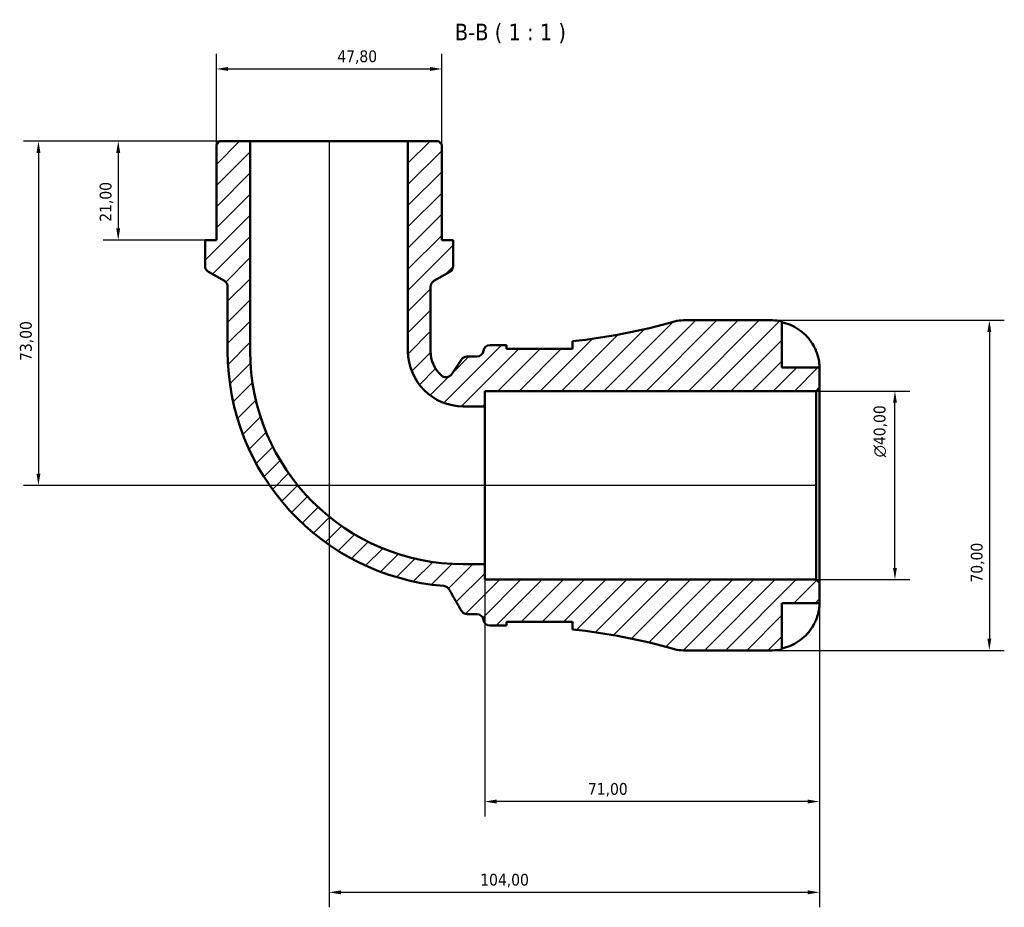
# Model space of a CAD drawing. Header units: millimetres. Extents: x 0 to 902, y 0 to 823.
# Tile 4 of 6: x 284 to 493, y 635 to 823. Entities that reach past the tile are written whole.
import ezdxf

# ---------------------------------------------------------------- set-up
doc = ezdxf.new("R2010")
doc.units = ezdxf.units.MM
for name, color, linetype, lineweight in [('Dimension (ISO)', 7, 'Continuous', 25), ('Hatch (ISO)', 7, 'Continuous', 18), ('Symbol (ISO)', 7, 'Continuous', 25), ('Visible (ISO)', 7, 'Continuous', 50)]:
    doc.layers.add(name, color=color, linetype=linetype, lineweight=lineweight)
doc.styles.add('Label Text (ISO)', font='tahoma.ttf')
doc.styles.add('Note Text (ISO)', font='tahoma.ttf')
doc.dimstyles.new('Default (ISO)', dxfattribs={"dimtxt": 2.5, "dimasz": 2.5, "dimexe": 3.175, "dimexo": 0, "dimgap": 0.762, "dimtad": 1, "dimrnd": 1e-08, "dimzin": 0, "dimtxsty": 'Note Text (ISO)', "dimcen": 0.09, "dimdle": 10, "dimclrd": 256, "dimclre": 256, "dimclrt": 256, "dimazin": 0, "dimtfac": 1.402080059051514, "dimtmove": 0, "dimatfit": 3, "dimfxl": 1, "dimtolj": 1, "dimtzin": 0, "dimlwd": -1, "dimlwe": -1, "dimarcsym": 0})

# ---------------------------------------------------------------- blocks, each defined once
blk = doc.blocks.new('*D7')
at = {"layer": 'Defpoints', "color": 0, "transparency": 16777216}
for p in [(332.9624795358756, 797.6954995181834), (304.9807575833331, 776.6954995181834), (323.4018795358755, 776.6954995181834)]:
    blk.add_point(p, dxfattribs=at)
at = {"layer": 'Dimension (ISO)', "transparency": 16777216}
for p, q in [((332.9624795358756, 797.6954995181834), (301.8057575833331, 797.6954995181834)), ((304.9807575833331, 795.1954995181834), (304.9807575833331, 779.1954995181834)), ((323.4018795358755, 776.6954995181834), (301.8057575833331, 776.6954995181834))]:
    blk.add_line(p, q, dxfattribs=at)
for points in [[(304.5640909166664, 795.1954995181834), (305.3974242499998, 795.1954995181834), (304.9807575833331, 797.6954995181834)], [(304.5640909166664, 779.1954995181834), (305.3974242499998, 779.1954995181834), (304.9807575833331, 776.6954995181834)]]:
    blk.add_solid(points, dxfattribs=at)
at = {"layer": 'Dimension (ISO)', "color": 232, "true_color": 0xca0064, "transparency": 16777216, "insert": (301.0454869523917, 780.5820005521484), "char_height": 2.5, "attachment_point": 1, "rotation": 90, "style": 'Note Text (ISO)'}
blk.add_mtext('\\A1;21,00', dxfattribs=at)
blk = doc.blocks.new('*D8')
at = {"layer": 'Defpoints', "color": 0, "transparency": 16777216}
for p in [(452.9935295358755, 744.6954995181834), (469.6850333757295, 744.6954995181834), (452.9935295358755, 704.6954995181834)]:
    blk.add_point(p, dxfattribs=at)
at = {"layer": 'Dimension (ISO)', "transparency": 16777216}
for p, q in [((452.9935295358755, 744.6954995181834), (472.8600333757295, 744.6954995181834)), ((469.6850333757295, 707.1954995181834), (469.6850333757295, 742.1954995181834)), ((452.9935295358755, 704.6954995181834), (472.8600333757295, 704.6954995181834))]:
    blk.add_line(p, q, dxfattribs=at)
for points in [[(469.2683667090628, 742.1954995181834), (470.1017000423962, 742.1954995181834), (469.6850333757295, 744.6954995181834)], [(469.2683667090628, 707.1954995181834), (470.1017000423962, 707.1954995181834), (469.6850333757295, 704.6954995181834)]]:
    blk.add_solid(points, dxfattribs=at)
at = {"layer": 'Dimension (ISO)', "color": 232, "true_color": 0xca0064, "transparency": 16777216, "insert": (465.1615354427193, 730.64029911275), "char_height": 2.5, "attachment_point": 1, "rotation": 90, "style": 'Note Text (ISO)'}
blk.add_mtext('\\A1;\\fAIGDT|b0|i0;\\H2.5000;\\ln\\fTahoma|b0|i0;\\H2.5000;40,00', dxfattribs=at)
blk = doc.blocks.new('*D9')
at = {"layer": 'Defpoints', "color": 0, "transparency": 16777216}
for p in [(382.6935295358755, 707.9644495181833), (453.6935295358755, 703.9954995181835), (382.6935295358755, 657.6389473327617)]:
    blk.add_point(p, dxfattribs=at)
at = {"layer": 'Dimension (ISO)', "transparency": 16777216}
for p, q in [((382.6935295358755, 707.9644495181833), (382.6935295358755, 654.4639473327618)), ((453.6935295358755, 703.9954995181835), (453.6935295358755, 654.4639473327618)), ((451.1935295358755, 657.6389473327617), (385.1935295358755, 657.6389473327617))]:
    blk.add_line(p, q, dxfattribs=at)
for points in [[(385.1935295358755, 658.0556139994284), (385.1935295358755, 657.2222806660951), (382.6935295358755, 657.6389473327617)], [(451.1935295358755, 658.0556139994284), (451.1935295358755, 657.2222806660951), (453.6935295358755, 657.6389473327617)]]:
    blk.add_solid(points, dxfattribs=at)
at = {"layer": 'Dimension (ISO)', "color": 232, "true_color": 0xca0064, "transparency": 16777216, "insert": (404.5716356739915, 661.5725389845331), "char_height": 2.5, "attachment_point": 1, "style": 'Note Text (ISO)'}
blk.add_mtext('\\A1;71,00', dxfattribs=at)
blk = doc.blocks.new('*D10')
at = {"layer": 'Defpoints', "color": 0, "transparency": 16777216}
for p in [(443.6935295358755, 759.6954995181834), (443.6935295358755, 689.6954995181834), (489.6935295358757, 689.6954995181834)]:
    blk.add_point(p, dxfattribs=at)
at = {"layer": 'Dimension (ISO)', "transparency": 16777216}
for p, q in [((443.6935295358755, 759.6954995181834), (492.8685295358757, 759.6954995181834)), ((489.6935295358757, 757.1954995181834), (489.6935295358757, 692.1954995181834)), ((443.6935295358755, 689.6954995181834), (492.8685295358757, 689.6954995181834))]:
    blk.add_line(p, q, dxfattribs=at)
for points in [[(489.276862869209, 757.1954995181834), (490.1101962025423, 757.1954995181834), (489.6935295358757, 759.6954995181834)], [(489.276862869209, 692.1954995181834), (490.1101962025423, 692.1954995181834), (489.6935295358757, 689.6954995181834)]]:
    blk.add_solid(points, dxfattribs=at)
at = {"layer": 'Dimension (ISO)', "color": 232, "true_color": 0xca0064, "transparency": 16777216, "insert": (485.7599378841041, 704.0736056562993), "char_height": 2.5, "attachment_point": 1, "rotation": 90, "style": 'Note Text (ISO)'}
blk.add_mtext('\\A1;70,00', dxfattribs=at)
blk = doc.blocks.new('*D11')
at = {"layer": 'Defpoints', "color": 0, "transparency": 16777216}
for p in [(349.6935295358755, 797.6954995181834), (453.6935295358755, 703.9954995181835), (349.6935295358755, 638.3831177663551)]:
    blk.add_point(p, dxfattribs=at)
at = {"layer": 'Dimension (ISO)', "transparency": 16777216}
for p, q in [((349.6935295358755, 797.6954995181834), (349.6935295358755, 635.2081177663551)), ((453.6935295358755, 703.9954995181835), (453.6935295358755, 635.2081177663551)), ((451.1935295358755, 638.3831177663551), (352.1935295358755, 638.3831177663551))]:
    blk.add_line(p, q, dxfattribs=at)
for points in [[(352.1935295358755, 638.7997844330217), (352.1935295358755, 637.9664510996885), (349.6935295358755, 638.3831177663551)], [(451.1935295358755, 638.7997844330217), (451.1935295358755, 637.9664510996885), (453.6935295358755, 638.3831177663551)]]:
    blk.add_solid(points, dxfattribs=at)
at = {"layer": 'Dimension (ISO)', "color": 232, "true_color": 0xca0064, "transparency": 16777216, "insert": (381.7397014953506, 642.3167094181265), "char_height": 2.5, "attachment_point": 1, "style": 'Note Text (ISO)'}
blk.add_mtext('\\A1;104,00', dxfattribs=at)
blk = doc.blocks.new('*D12')
at = {"layer": 'Defpoints', "color": 0, "transparency": 16777216}
for p in [(373.5950295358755, 812.9954995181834), (325.7920295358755, 796.9954995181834), (373.5950295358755, 796.9954995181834)]:
    blk.add_point(p, dxfattribs=at)
at = {"layer": 'Dimension (ISO)', "transparency": 16777216}
for p, q in [((325.7920295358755, 796.9954995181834), (325.7920295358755, 816.1704995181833)), ((373.5950295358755, 796.9954995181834), (373.5950295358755, 816.1704995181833)), ((328.2920295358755, 812.9954995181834), (371.0950295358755, 812.9954995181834))]:
    blk.add_line(p, q, dxfattribs=at)
for points in [[(328.2920295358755, 813.41216618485), (328.2920295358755, 812.5788328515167), (325.7920295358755, 812.9954995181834)], [(371.0950295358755, 813.41216618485), (371.0950295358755, 812.5788328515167), (373.5950295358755, 812.9954995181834)]]:
    blk.add_solid(points, dxfattribs=at)
at = {"layer": 'Dimension (ISO)', "color": 232, "true_color": 0xca0064, "transparency": 16777216, "insert": (351.4276057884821, 816.935807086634), "char_height": 2.5, "attachment_point": 1, "style": 'Note Text (ISO)'}
blk.add_mtext('\\A1;47,80', dxfattribs=at)
blk = doc.blocks.new('*D13')
at = {"layer": 'Defpoints', "color": 0, "transparency": 16777216}
for p in [(332.9624795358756, 797.6954995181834), (288.0695135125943, 724.6954995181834), (452.9935295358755, 724.6954995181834)]:
    blk.add_point(p, dxfattribs=at)
at = {"layer": 'Dimension (ISO)', "transparency": 16777216}
for p, q in [((332.9624795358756, 797.6954995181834), (284.8945135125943, 797.6954995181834)), ((288.0695135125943, 795.1954995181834), (288.0695135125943, 727.1954995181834)), ((452.9935295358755, 724.6954995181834), (284.8945135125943, 724.6954995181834))]:
    blk.add_line(p, q, dxfattribs=at)
for points in [[(287.6528468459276, 795.1954995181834), (288.486180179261, 795.1954995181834), (288.0695135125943, 797.6954995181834)], [(287.6528468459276, 727.1954995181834), (288.486180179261, 727.1954995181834), (288.0695135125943, 724.6954995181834)]]:
    blk.add_solid(points, dxfattribs=at)
at = {"layer": 'Dimension (ISO)', "color": 232, "true_color": 0xca0064, "transparency": 16777216, "insert": (284.1342428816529, 751.0736056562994), "char_height": 2.5, "attachment_point": 1, "rotation": 90, "style": 'Note Text (ISO)'}
blk.add_mtext('\\A1;73,00', dxfattribs=at)

msp = doc.modelspace()

# ---------------------------------------------------------------- hatches: boundary and pattern name
at = {"layer": 'Hatch (ISO)'}
h = msp.add_hatch(dxfattribs=at)
h.set_pattern_fill('ANSI31', color=256, scale=25.4, style=0)
h.set_pattern_definition([(45, (0, 0), (-2.245064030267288, 2.245064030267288), [])])
edge = h.paths.add_edge_path()
edge.add_ellipse((424.8487800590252, 696.6954995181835), major_axis=(-1.889832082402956, -6.740069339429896), ratio=1, start_angle=0, end_angle=15.66283941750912)
edge.add_line((424.8487800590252, 689.6954995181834), (443.6935295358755, 689.6954995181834))
edge.add_ellipse((443.6935295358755, 699.6954995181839), major_axis=(1.77635683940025e-14, -10.00000000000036), ratio=1, start_angle=0, end_angle=11.53695903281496)
edge.add_line((445.6935295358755, 689.8975405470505), (445.6935295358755, 699.6954995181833))
edge.add_line((445.6935295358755, 699.6954995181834), (453.6935295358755, 699.6954995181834))
edge.add_line((453.6935295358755, 699.6954995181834), (453.6935295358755, 703.9954995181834))
edge.add_line((453.6935295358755, 703.9954995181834), (452.9935295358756, 704.6954995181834))
edge.add_line((452.9935295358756, 704.6954995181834), (382.6935295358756, 704.6954995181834))
edge.add_line((382.6935295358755, 704.6954995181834), (382.6935295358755, 707.9644495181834))
edge.add_line((382.6935295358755, 707.9644495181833), (378.1585295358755, 707.9644495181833))
edge.add_ellipse((378.1585295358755, 753.1604995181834), major_axis=(4.440892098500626e-15, -45.19605), ratio=1, start_angle=270, end_angle=360, ccw=False)
edge.add_line((332.9624795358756, 753.1604995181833), (332.9624795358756, 797.6954995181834))
edge.add_line((332.9624795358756, 797.6954995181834), (326.4920295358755, 797.6954995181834))
edge.add_line((326.4920295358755, 797.6954995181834), (325.7920295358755, 796.9954995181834))
edge.add_line((325.7920295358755, 796.9954995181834), (325.7920295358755, 776.6954995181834))
edge.add_line((325.7920295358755, 776.6954995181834), (323.4018795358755, 776.6954995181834))
edge.add_line((323.4018795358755, 776.6954995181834), (323.4018795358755, 771.2037898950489))
edge.add_ellipse((324.8018795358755, 771.2037898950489), major_axis=(-1.40000000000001, -6.599270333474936e-40), ratio=1, start_angle=0, end_angle=59.99999999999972)
edge.add_line((324.1018795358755, 769.9913543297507), (327.4821795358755, 768.0397372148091))
edge.add_ellipse((326.7821795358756, 766.8273016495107), major_axis=(0.6999999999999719, 1.212435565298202), ratio=1, start_angle=299.99999999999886, end_angle=360.00000000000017, ccw=False)
edge.add_line((328.1821795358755, 766.8273016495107), (328.1821795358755, 753.1604995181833))
edge.add_ellipse((378.1585295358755, 753.1604995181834), major_axis=(-49.97635000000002, -3.552713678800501e-14), ratio=1, start_angle=0, end_angle=85.25251526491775)
edge.add_spline(control_points=[(374.0222639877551, 703.3556115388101), (374.1561814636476, 703.3444897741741), (374.287802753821, 703.3141446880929), (374.5383412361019, 703.2168780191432), (374.6559583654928, 703.1504611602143), (374.9065630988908, 702.9568558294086), (375.0276789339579, 702.8182918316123), (375.1188293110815, 702.6604147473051)], knot_values=[-0.1353173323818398, -0.1353173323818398, -0.1353173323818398, -0.1353173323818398, -0.09500377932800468, -0.09500377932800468, -0.05469022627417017, -0.05469022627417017, 0, 0, 0, 0], degree=3, periodic=0)
edge.add_line((375.1188293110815, 702.6604147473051), (377.7543843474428, 698.0954995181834))
edge.add_spline(control_points=[(377.7543843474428, 698.0954995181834), (377.831297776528, 697.9622815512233), (377.9296442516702, 697.842646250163), (378.1612830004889, 697.640175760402), (378.2929995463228, 697.5587178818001), (378.6039612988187, 697.4311069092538), (378.7845191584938, 697.3954995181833), (378.966819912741, 697.3954995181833)], knot_values=[-0.1469863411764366, -0.1469863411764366, -0.1469863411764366, -0.1469863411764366, -0.1008382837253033, -0.1008382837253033, -0.05469022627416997, -0.05469022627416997, 0, 0, 0, 0], degree=3, periodic=0)
edge.add_line((378.966819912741, 697.3954995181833), (381.0404906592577, 697.3954995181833))
edge.add_ellipse((381.0404906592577, 695.9954995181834), major_axis=(0, 1.399999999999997), ratio=1, start_angle=277.18075578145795, end_angle=360, ccw=False)
edge.add_ellipse((383.8185295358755, 696.3454995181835), major_axis=(-1.389019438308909, -0.1750000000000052), ratio=1, start_angle=-2.035554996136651e-13, end_angle=82.8192442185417)
edge.add_line((383.8185295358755, 694.9454995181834), (386.6785295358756, 694.9454995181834))
edge.add_ellipse((386.6785295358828, 560.5616399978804), major_axis=(-7.212008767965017e-12, 134.3838595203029), ratio=1, start_angle=359.7271291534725, end_angle=360, ccw=False)
edge.add_line((387.318529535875, 694.9439755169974), (387.3185295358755, 695.7454995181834))
edge.add_line((387.3185295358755, 695.7454995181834), (401.3185295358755, 695.7454995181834))
edge.add_line((401.3185295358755, 695.7454995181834), (401.3185295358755, 694.1456663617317))
edge.add_ellipse((386.6785295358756, 560.5616399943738), major_axis=(14.63999999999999, 133.5840263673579), ratio=1, start_angle=350.59147077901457, end_angle=360, ccw=False)
edge = h.paths.add_edge_path()
edge.add_ellipse((424.8487800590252, 752.6954995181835), major_axis=(1.77635683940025e-14, 6.999999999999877), ratio=1, start_angle=0, end_angle=15.66283941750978)
edge.add_ellipse((386.6785295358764, 888.8293590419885), major_axis=(36.28041844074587, -129.3937901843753), ratio=1, start_angle=350.5914707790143, end_angle=360, ccw=False)
edge.add_line((401.3185295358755, 755.2453326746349), (401.3185295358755, 753.6454995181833))
edge.add_line((401.3185295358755, 753.6454995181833), (387.3185295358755, 753.6454995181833))
edge.add_line((387.3185295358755, 753.6454995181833), (387.3185295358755, 754.4470235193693))
edge.add_ellipse((386.6785295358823, 888.8293590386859), major_axis=(0.6399999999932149, -134.3823355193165), ratio=1, start_angle=359.7271291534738, end_angle=360, ccw=False)
edge.add_line((386.6785295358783, 754.4454995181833), (383.8185295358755, 754.4454995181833))
edge.add_ellipse((383.8185295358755, 753.0454995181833), major_axis=(-4.440892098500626e-15, 1.400000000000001), ratio=1, start_angle=0, end_angle=82.81924421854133)
edge.add_ellipse((381.0404906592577, 753.3954995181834), major_axis=(1.389019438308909, -0.1749999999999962), ratio=1, start_angle=277.1807557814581, end_angle=360, ccw=False)
edge.add_line((381.0404906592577, 751.9954995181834), (378.9070572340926, 751.9954995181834))
edge.add_ellipse((378.9070572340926, 750.5954995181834), major_axis=(-8.881784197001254e-15, 1.400000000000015), ratio=1, start_angle=0, end_angle=56.26350248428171)
edge.add_line((377.7428165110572, 751.3730234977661), (375.6407115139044, 748.2253955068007))
edge.add_ellipse((374.476470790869, 749.0029194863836), major_axis=(1.164240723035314, -0.7775239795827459), ratio=1, start_angle=262.2075787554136, end_angle=360, ccw=False)
edge.add_ellipse((378.1585295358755, 753.1604995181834), major_axis=(-4.610255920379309, -5.20564968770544), ratio=1, start_angle=311.52891876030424, end_angle=360, ccw=False)
edge.add_line((371.2048795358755, 753.1604995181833), (371.2048795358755, 766.8273016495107))
edge.add_ellipse((372.6048795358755, 766.8273016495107), major_axis=(-1.399999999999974, -8.88178419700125e-15), ratio=1, start_angle=299.99999999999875, end_angle=360, ccw=False)
edge.add_line((371.9048795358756, 768.0397372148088), (375.2851795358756, 769.9913543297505))
edge.add_ellipse((374.5851795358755, 771.2037898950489), major_axis=(0.6999999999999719, -1.212435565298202), ratio=1, start_angle=0, end_angle=60.0000000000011)
edge.add_line((375.9851795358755, 771.2037898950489), (375.9851795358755, 776.6954995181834))
edge.add_line((375.9851795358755, 776.6954995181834), (373.5950295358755, 776.6954995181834))
edge.add_line((373.5950295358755, 776.6954995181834), (373.5950295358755, 796.9954995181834))
edge.add_line((373.5950295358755, 796.9954995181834), (372.8950295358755, 797.6954995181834))
edge.add_line((372.8950295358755, 797.6954995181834), (366.4245795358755, 797.6954995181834))
edge.add_line((366.4245795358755, 797.6954995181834), (366.4245795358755, 753.1604995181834))
edge.add_ellipse((378.1585295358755, 753.1604995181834), major_axis=(-11.73395000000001, -4.440892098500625e-15), ratio=1, start_angle=1.084223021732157e-14, end_angle=89.99999999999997)
edge.add_line((378.1585295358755, 741.4265495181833), (382.6935295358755, 741.4265495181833))
edge.add_line((382.6935295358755, 741.4265495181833), (382.6935295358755, 744.6954995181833))
edge.add_line((382.6935295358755, 744.6954995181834), (452.9935295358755, 744.6954995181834))
edge.add_line((452.9935295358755, 744.6954995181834), (453.6935295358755, 745.3954995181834))
edge.add_line((453.6935295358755, 745.3954995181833), (453.6935295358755, 749.6954995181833))
edge.add_line((453.6935295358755, 749.6954995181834), (445.6935295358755, 749.6954995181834))
edge.add_line((445.6935295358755, 749.6954995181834), (445.6935295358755, 759.4934584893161))
edge.add_ellipse((443.6935295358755, 749.6954995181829), major_axis=(2.000000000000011, 9.797958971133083), ratio=1, start_angle=0, end_angle=11.53695903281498)
edge.add_line((443.6935295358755, 759.6954995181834), (424.8487800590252, 759.6954995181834))

# ---------------------------------------------------------------- linework, layer by layer
at = {"layer": 'Visible (ISO)'}
for p, q in [((326.4920295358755, 797.6954995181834), (325.7920295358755, 796.9954995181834)), ((332.9624795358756, 797.6954995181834), (326.4920295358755, 797.6954995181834)), ((332.9624795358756, 753.1604995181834), (332.9624795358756, 797.6954995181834)), ((366.4245795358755, 797.6954995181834), (332.9624795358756, 797.6954995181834)), ((372.8950295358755, 797.6954995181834), (366.4245795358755, 797.6954995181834)), ((366.4245795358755, 797.6954995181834), (366.4245795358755, 753.1604995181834)), ((373.5950295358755, 796.9954995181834), (372.8950295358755, 797.6954995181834)), ((325.7920295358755, 796.9954995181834), (325.7920295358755, 776.6954995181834)), ((373.5950295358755, 776.6954995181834), (373.5950295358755, 796.9954995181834)), ((325.7920295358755, 776.6954995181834), (323.4018795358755, 776.6954995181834)), ((323.4018795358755, 776.6954995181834), (323.4018795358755, 771.2037898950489)), ((375.9851795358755, 776.6954995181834), (373.5950295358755, 776.6954995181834)), ((375.9851795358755, 771.2037898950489), (375.9851795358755, 776.6954995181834)), ((324.1018795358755, 769.9913543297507), (327.4821795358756, 768.0397372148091)), ((371.9048795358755, 768.0397372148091), (375.2851795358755, 769.9913543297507)), ((328.1821795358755, 766.8273016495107), (328.1821795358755, 753.1604995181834)), ((371.2048795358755, 753.1604995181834), (371.2048795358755, 766.8273016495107)), ((443.6935295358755, 759.6954995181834), (424.8487800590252, 759.6954995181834)), ((445.6935295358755, 749.6954995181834), (445.6935295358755, 759.4934584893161)), ((386.6785295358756, 754.4454995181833), (383.8185295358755, 754.4454995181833)), ((387.3185295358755, 753.6454995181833), (387.3185295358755, 754.4470235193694)), ((401.3185295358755, 755.2453326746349), (401.3185295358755, 753.6454995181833)), ((381.0404906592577, 751.9954995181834), (378.9070572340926, 751.9954995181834)), ((401.3185295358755, 753.6454995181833), (387.3185295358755, 753.6454995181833)), ((377.7428165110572, 751.3730234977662), (375.6407115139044, 748.2253955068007)), ((453.6935295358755, 749.6954995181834), (445.6935295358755, 749.6954995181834)), ((453.6935295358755, 745.3954995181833), (453.6935295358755, 749.6954995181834)), ((452.9935295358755, 744.6954995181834), (453.6935295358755, 745.3954995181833)), ((453.6935295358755, 703.9954995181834), (453.6935295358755, 745.3954995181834)), ((382.6935295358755, 741.4265495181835), (382.6935295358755, 744.6954995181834)), ((382.6935295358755, 744.6954995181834), (452.9935295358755, 744.6954995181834)), ((452.9935295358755, 744.6954995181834), (452.9935295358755, 704.6954995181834)), ((378.1585295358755, 741.4265495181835), (382.6935295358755, 741.4265495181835)), ((382.6935295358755, 707.9644495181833), (382.6935295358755, 741.4265495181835)), ((382.6935295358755, 707.9644495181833), (378.1585295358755, 707.9644495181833)), ((382.6935295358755, 704.6954995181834), (382.6935295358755, 707.9644495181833)), ((452.9935295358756, 704.6954995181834), (382.6935295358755, 704.6954995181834)), ((453.6935295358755, 703.9954995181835), (452.9935295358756, 704.6954995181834)), ((453.6935295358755, 699.6954995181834), (453.6935295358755, 703.9954995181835)), ((445.6935295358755, 689.8975405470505), (445.6935295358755, 699.6954995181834)), ((445.6935295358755, 699.6954995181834), (453.6935295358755, 699.6954995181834)), ((378.966819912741, 697.3954995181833), (381.0404906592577, 697.3954995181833)), ((387.3185295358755, 694.9439755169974), (387.3185295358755, 695.7454995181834)), ((387.3185295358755, 695.7454995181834), (401.3185295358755, 695.7454995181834)), ((401.3185295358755, 695.7454995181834), (401.3185295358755, 694.1456663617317)), ((383.8185295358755, 694.9454995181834), (386.6785295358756, 694.9454995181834)), ((424.8487800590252, 689.6954995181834), (443.6935295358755, 689.6954995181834))]:
    msp.add_line(p, q, dxfattribs=at)
for centre, radius, start, end in [((324.8018795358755, 771.2037898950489), 1.40000000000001, 180, 239.9999999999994), ((374.5851795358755, 771.2037898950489), 1.399999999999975, 300.0000000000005, 0), ((326.7821795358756, 766.8273016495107), 1.399999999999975, 0, 59.99999999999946), ((372.6048795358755, 766.8273016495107), 1.399999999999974, 119.999999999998, 180), ((386.6785295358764, 888.8293590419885), 134.383859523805, 276.2543101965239, 285.6628394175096), ((424.8487800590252, 752.6954995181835), 6.999999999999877, 90, 105.6628394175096), ((443.6935295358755, 749.6954995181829), 10.00000000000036, 78.46304096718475, 89.99999999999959), ((383.8185295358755, 753.0454995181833), 1.400000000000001, 90, 172.8192442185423), ((386.6785295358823, 888.8293590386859), 134.3838595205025, 269.9999999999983, 270.2728708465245), ((378.1585295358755, 753.1604995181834), 49.97635000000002, 180, 265.2525152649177), ((378.1585295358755, 753.1604995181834), 45.19605, 180, 270), ((378.1585295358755, 753.1604995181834), 11.73395000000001, 180, 270), ((378.1585295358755, 753.1604995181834), 6.953650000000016, 180, 228.471081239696), ((378.9070572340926, 750.5954995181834), 1.400000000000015, 90, 146.2635024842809), ((381.0404906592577, 753.3954995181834), 1.399999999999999, 270, 352.8192442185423), ((374.476470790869, 749.0029194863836), 1.399999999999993, 228.4710812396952, 326.263502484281), ((381.0404906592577, 695.9954995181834), 1.399999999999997, 7.18075578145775, 90), ((383.8185295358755, 696.3454995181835), 1.4, 187.1807557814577, 270), ((386.6785295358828, 560.5616399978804), 134.3838595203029, 89.72712915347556, 90.0000000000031), ((386.6785295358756, 560.5616399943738), 134.3838595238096, 74.33716058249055, 83.74568980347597), ((424.8487800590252, 696.6954995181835), 7.000000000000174, 254.337160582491, 270), ((443.6935295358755, 699.6954995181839), 10.00000000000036, 270, 281.5369590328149)]:
    msp.add_arc(centre, radius, start, end, dxfattribs=at)
for points, knots in [([(445.6935295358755, 759.2627954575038), (446.3326677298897, 759.1314613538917), (446.9568301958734, 758.9340947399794), (448.0796731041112, 758.467354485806), (448.6788629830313, 758.1519589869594), (449.7970394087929, 757.4015828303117), (450.3160369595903, 756.9666185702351), (451.1899656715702, 756.0890053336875), (451.6248963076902, 755.5650320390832), (452.2805833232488, 754.5784854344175), (452.5285648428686, 754.1338571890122), (452.7338899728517, 753.6954995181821)], [0.1897242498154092, 0.1897242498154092, 0.1897242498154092, 0.1897242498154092, 0.3692652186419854, 0.3692652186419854, 0.5545201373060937, 0.5545201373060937, 0.7397750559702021, 0.7397750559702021, 0.9260791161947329, 0.9260791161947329, 1.065680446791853, 1.065680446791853, 1.065680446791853, 1.065680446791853]), ([(452.7338899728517, 753.6954995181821), (452.8268919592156, 753.4969454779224), (452.9141524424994, 753.2958268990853), (453.0695160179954, 752.9067612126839), (453.1382616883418, 752.7197028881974), (453.2780834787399, 752.3042565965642), (453.3451955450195, 752.078420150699), (453.5030597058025, 751.4740250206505), (453.5702447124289, 751.1191829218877), (453.6615743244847, 750.4694181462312), (453.6794673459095, 750.1948041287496), (453.6954736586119, 749.8005806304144), (453.6935295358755, 749.6954995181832), (453.6935295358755, 749.6954995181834)], [-0.6479835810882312, -0.6479835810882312, -0.6479835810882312, -0.6479835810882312, -0.5812922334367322, -0.5812922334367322, -0.5195743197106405, -0.5195743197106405, -0.4431699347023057, -0.4431699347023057, -0.3085363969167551, -0.3085363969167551, -0.1588123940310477, -0.1588123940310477, 0, 0, 0, 0]), ([(374.0222639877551, 703.3556115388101), (374.1561814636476, 703.3444897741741), (374.287802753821, 703.3141446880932), (374.5383412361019, 703.2168780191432), (374.6559583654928, 703.1504611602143), (374.9065630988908, 702.9568558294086), (375.0276789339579, 702.8182918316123), (375.1188293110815, 702.6604147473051)], [-0.1353173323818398, -0.1353173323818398, -0.1353173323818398, -0.1353173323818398, -0.09500377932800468, -0.09500377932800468, -0.05469022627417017, -0.05469022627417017, 0, 0, 0, 0]), ([(375.1188293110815, 702.6604147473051), (375.5638467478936, 701.8896219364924), (376.0088641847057, 701.1188291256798), (376.8873825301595, 699.5971907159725), (377.3208834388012, 698.846345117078), (377.7543843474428, 698.0954995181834)], [-0.607940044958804, -0.607940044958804, -0.607940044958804, -0.607940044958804, -0.3409295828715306, -0.3409295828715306, -0.08082903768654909, -0.08082903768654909, -0.08082903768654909, -0.08082903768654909]), ([(453.6935295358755, 699.6954995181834), (453.6935295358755, 699.6954995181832), (453.693880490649, 699.6527257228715), (453.6908729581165, 699.475561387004), (453.6870613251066, 699.3336894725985), (453.6551637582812, 698.88572362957), (453.6176226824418, 698.5416391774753), (453.4875917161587, 697.8657461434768), (453.4183832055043, 697.5729958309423), (453.2616286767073, 697.0341159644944), (453.1834842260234, 696.7967398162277), (453.0033834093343, 696.31004033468), (452.9014502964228, 696.0625510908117), (452.7718133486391, 695.7770852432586), (452.7529670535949, 695.7362280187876), (452.7338899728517, 695.6954995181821)], [-2.778041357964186, -2.778041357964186, -2.778041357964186, -2.778041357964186, -2.67672151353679, -2.67672151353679, -2.565581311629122, -2.565581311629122, -2.409601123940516, -2.409601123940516, -2.305193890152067, -2.305193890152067, -2.226175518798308, -2.226175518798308, -2.144504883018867, -2.144504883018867, -2.130817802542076, -2.130817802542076, -2.130817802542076, -2.130817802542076]), ([(377.7543843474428, 698.0954995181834), (377.831297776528, 697.9622815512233), (377.9296442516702, 697.842646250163), (378.1612830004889, 697.640175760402), (378.2929995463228, 697.5587178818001), (378.6039612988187, 697.4311069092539), (378.7845191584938, 697.3954995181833), (378.966819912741, 697.3954995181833)], [-0.1469863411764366, -0.1469863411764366, -0.1469863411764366, -0.1469863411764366, -0.1008382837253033, -0.1008382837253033, -0.05469022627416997, -0.05469022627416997, 0, 0, 0, 0]), ([(452.7338899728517, 695.6954995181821), (452.5285648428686, 695.257141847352), (452.2805833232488, 694.8125136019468), (451.6248963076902, 693.8259669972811), (451.1899656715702, 693.3019937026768), (450.3160369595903, 692.4243804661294), (449.7970394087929, 691.9894162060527), (448.6788629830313, 691.239040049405), (448.0796731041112, 690.9236445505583), (446.9568301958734, 690.456904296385), (446.3326677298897, 690.2595376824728), (445.6935295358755, 690.1282035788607)], [4.902643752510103, 4.902643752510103, 4.902643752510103, 4.902643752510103, 5.042245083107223, 5.042245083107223, 5.228549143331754, 5.228549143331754, 5.413804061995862, 5.413804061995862, 5.59905898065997, 5.59905898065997, 5.778599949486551, 5.778599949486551, 5.778599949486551, 5.778599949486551])]:
    msp.add_open_spline(points, degree=3, knots=knots, dxfattribs=at)
for points in [[(401.2558027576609, 753.6454917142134), (401.2973672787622, 753.753958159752), (401.3185295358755, 753.8558950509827), (401.3185295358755, 753.9504530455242)], [(401.3185295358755, 695.4405459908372), (401.3185295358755, 695.5350854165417), (401.2973727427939, 695.6370106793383), (401.2558011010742, 695.7455017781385)]]:
    msp.add_open_spline(points, degree=3, dxfattribs=at)

# ---------------------------------------------------------------- texts
at = {"layer": 'Symbol (ISO)', "insert": (376.3450965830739, 818.4454996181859), "char_height": 3.499999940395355, "attachment_point": 7, "style": 'Label Text (ISO)'}
msp.add_mtext('B-B ( 1 : 1 )', dxfattribs=at)

# ---------------------------------------------------------------- dimensions: what is measured, and where the dimension line sits
at = {"layer": 'Dimension (ISO)'}
for base, p1, p2, angle, picture, middle in [((373.5950295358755, 812.9954995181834), (325.7920295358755, 796.9954995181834), (373.5950295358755, 796.9954995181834), 180, '*D12', (355.5990295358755, 812.9954995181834)), ((288.0695135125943, 724.6954995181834), (332.9624795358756, 797.6954995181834), (452.9935295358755, 724.6954995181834), 270, '*D13', (288.0695135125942, 755.1954995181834)), ((304.9807575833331, 776.6954995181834), (332.9624795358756, 797.6954995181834), (323.4018795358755, 776.6954995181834), 270, '*D7', (304.980757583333, 784.6954995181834)), ((349.6935295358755, 638.3831177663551), (453.6935295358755, 703.9954995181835), (349.6935295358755, 797.6954995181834), 180, '*D11', (386.6935295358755, 638.3831177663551)), ((489.6935295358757, 689.6954995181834), (443.6935295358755, 759.6954995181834), (443.6935295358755, 689.6954995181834), 90, '*D10', (489.6935295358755, 708.1954995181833)), ((382.6935295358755, 657.6389473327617), (453.6935295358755, 703.9954995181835), (382.6935295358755, 707.9644495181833), 180, '*D9', (408.6935295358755, 657.6389473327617))]:
    dim = msp.add_linear_dim(base=base, p1=p1, p2=p2, angle=angle, dimstyle='Default (ISO)', override={"dimdec": 2, "dimtp": 0, "dimtm": -0, "dimtdec": 2, "dimtofl": 0, "dimatfit": 1}, dxfattribs=at)
    dim.commit()
    dim.dimension.update_dxf_attribs({"geometry": picture, "text_midpoint": middle, "dimtype": 160})
dim = msp.add_linear_dim(base=(469.6850333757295, 744.6954995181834), p1=(452.9935295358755, 704.6954995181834), p2=(452.9935295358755, 744.6954995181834), angle=90, text='\\fAIGDT|b0|i0;\\H2.5000;\\ln\\fTahoma|b0|i0;\\H2.5000;<>', dimstyle='Default (ISO)', override={"dimdec": 2, "dimtp": 0, "dimtm": -0, "dimtdec": 2, "dimtofl": 0, "dimatfit": 1}, dxfattribs=at)
dim.commit()
dim.dimension.update_dxf_attribs({"geometry": '*D8', "text_midpoint": (469.6850333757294, 736.1954995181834), "dimtype": 160})

doc.saveas('drawing.dxf')
